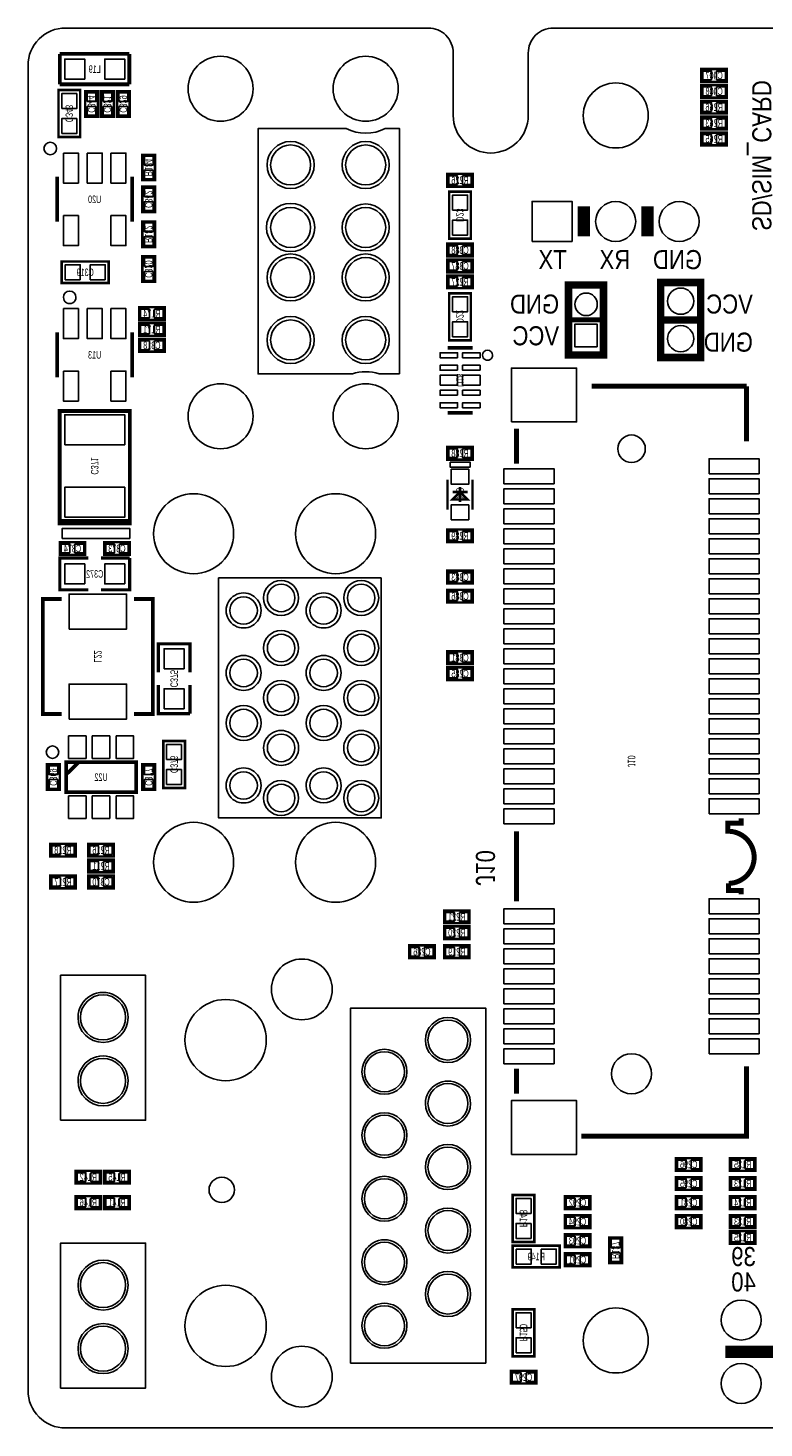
# Model space of a CAD drawing. Extents: x -5 to 90, y 0 to 99.3.
# Tile 1 of 8: x 0 to 29.4, y 0 to 56. Entities that reach past the tile are written whole.
import ezdxf
from ezdxf.enums import TextEntityAlignment as Align

# ---------------------------------------------------------------- set-up
doc = ezdxf.new("R2010")
doc.units = 0
for name, color, linetype in [('BG_OUTLINE', 12, 'CONTINUOUS'), ('BG_SILKSCREEN_BOTTOM', 150, 'CONTINUOUS'), ('PG_SILKSCREEN_BOTTOM', 150, 'CONTINUOUS'), ('PIN_BOTTOM', 202, 'CONTINUOUS'), ('RD_SILKSCREEN_BOTTOM', 150, 'CONTINUOUS')]:
    doc.layers.add(name, color=color, linetype=linetype)

msp = doc.modelspace()

# ---------------------------------------------------------------- linework, layer by layer
at = {"layer": 'BG_OUTLINE'}
msp.add_lwpolyline([(83.49996, 55.999888, -0.414214), (85.000084, 54.500018), (85.000084, 1.500124, -0.414249), (83.49996, 0), (1.500124, 0, -0.41426), (0, 1.500124), (0, 54.500018, -0.414229), (1.500124, 55.999888), (15.999968, 55.999888, -0.414239), (16.999966, 54.99989), (16.999966, 52.500022, 0.414244), (18.50009, 50.999898, 0.414203), (19.99996, 52.500022), (19.99996, 54.99989, -0.414224), (20.999958, 55.999888)], format="xyb", close=True, dxfattribs=at)
at = {"layer": 'BG_SILKSCREEN_BOTTOM', "const_width": 0.2}
for points in [[(22.530003, 41.670199), (28.730092, 41.670199)], [(28.729788, 41.669894), (28.729788, 39.47)], [(19.530009, 38.570002), (19.530009, 39.969999)], [(19.530009, 21.070011), (19.530009, 23.870006)], [(28.729788, 14.469999), (28.729788, 11.670005), (22.119209, 11.670005)], [(19.530009, 13.370001), (19.530009, 14.369999)]]:
    msp.add_lwpolyline(points, dxfattribs=at)
msp.add_lwpolyline([(28.516504, 21.344306), (28.516504, 21.504605), (28.012492, 21.504605), (28.012492, 21.783192, 0.98891), (27.988692, 23.870412), (27.976703, 23.870412), (27.976703, 24.196192), (28.510408, 24.196192), (28.510408, 24.379911)], format="xyb", dxfattribs=at)
at = {"layer": 'PG_SILKSCREEN_BOTTOM'}
for points, const_width in [([(4.0513, 54.9656), (1.27, 54.9656)], 0.1524), ([(1.27, 54.9656), (1.27, 53.7464)], 0.1524), ([(4.0513, 53.7464), (4.0513, 54.9656)], 0.1524), ([(27.94, 53.848), (26.924, 53.848), (26.924, 54.356), (27.94, 54.356), (27.94, 53.848)], 0.1016), ([(1.27, 53.7464), (4.0513, 53.7464)], 0.1524), ([(27.94, 53.213), (26.924, 53.213), (26.924, 53.721), (27.94, 53.721), (27.94, 53.213)], 0.1016), ([(2.0828, 51.6382), (2.0828, 53.5178), (1.2192, 53.5178), (1.2192, 51.6382), (2.0828, 51.6382)], 0.1016), ([(2.286, 52.451), (2.286, 53.467), (2.794, 53.467), (2.794, 52.451), (2.286, 52.451)], 0.1016), ([(2.921, 52.451), (2.921, 53.467), (3.429, 53.467), (3.429, 52.451), (2.921, 52.451)], 0.1016), ([(3.556, 52.451), (3.556, 53.467), (4.064, 53.467), (4.064, 52.451), (3.556, 52.451)], 0.1016), ([(27.94, 52.578), (26.924, 52.578), (26.924, 53.086), (27.94, 53.086), (27.94, 52.578)], 0.1016), ([(26.924, 52.451), (27.94, 52.451), (27.94, 51.943), (26.924, 51.943), (26.924, 52.451)], 0.1016), ([(26.924, 51.816), (27.94, 51.816), (27.94, 51.308), (26.924, 51.308), (26.924, 51.816)], 0.1016), ([(5.08, 50.927), (5.08, 49.911), (4.572, 49.911), (4.572, 50.927), (5.08, 50.927)], 0.1016), ([(1.167003, 50.048998), (1.167003, 48.249002)], 0.150012), ([(4.166997, 48.249002), (4.166997, 50.048998)], 0.150012), ([(17.78, 49.657), (16.764, 49.657), (16.764, 50.165), (17.78, 50.165), (17.78, 49.657)], 0.1016), ([(4.572, 48.641), (4.572, 49.657), (5.08, 49.657), (5.08, 48.641), (4.572, 48.641)], 0.1016), ([(17.7038, 47.5742), (17.7038, 49.4538), (16.8402, 49.4538), (16.8402, 47.5742), (17.7038, 47.5742)], 0.1016), ([(22.225, 48.859999), (22.225, 47.660001)], 0.499999), ([(24.765, 48.859999), (24.765, 47.660001)], 0.499999), ([(4.572, 47.244), (4.572, 48.26), (5.08, 48.26), (5.08, 47.244), (4.572, 47.244)], 0.1016), ([(16.764, 47.371), (17.78, 47.371), (17.78, 46.863), (16.764, 46.863), (16.764, 47.371)], 0.1016), ([(3.2258, 46.6598), (1.3462, 46.6598), (1.3462, 45.7962), (3.2258, 45.7962), (3.2258, 46.6598)], 0.1016), ([(4.572, 45.847), (4.572, 46.863), (5.08, 46.863), (5.08, 45.847), (4.572, 45.847)], 0.1016), ([(17.78, 46.228), (16.764, 46.228), (16.764, 46.736), (17.78, 46.736), (17.78, 46.228)], 0.1016), ([(17.78, 45.593), (16.764, 45.593), (16.764, 46.101), (17.78, 46.101), (17.78, 45.593)], 0.1016), ([(25.295098, 45.622997), (25.295098, 42.823003), (26.895095, 42.823003), (26.895095, 45.822997), (25.295098, 45.822997), (25.295098, 45.622997)], 0.299999), ([(17.7038, 43.5102), (17.7038, 45.3898), (16.8402, 45.3898), (16.8402, 43.5102), (17.7038, 43.5102)], 0.1016), ([(23.011943, 43.222012), (23.011943, 45.722007), (21.611946, 45.722007), (21.611946, 42.922012), (23.011943, 42.922012), (23.011943, 43.222012)], 0.299999), ([(4.445, 44.831), (5.461, 44.831), (5.461, 44.323), (4.445, 44.323), (4.445, 44.831)], 0.1016), ([(5.461, 43.688), (4.445, 43.688), (4.445, 44.196), (5.461, 44.196), (5.461, 43.688)], 0.1016), ([(23.011943, 44.322009), (21.611946, 44.322009)], 0.2), ([(25.295098, 44.323), (26.895095, 44.323)], 0.299999), ([(1.167003, 43.825998), (1.167003, 42.026002)], 0.150012), ([(4.166997, 42.026002), (4.166997, 43.825998)], 0.150012), ([(4.445, 43.561), (5.461, 43.561), (5.461, 43.053), (4.445, 43.053), (4.445, 43.561)], 0.1016), ([(16.771899, 43.209997), (17.772101, 43.209997)], 0.150089), ([(4.066997, 36.281004), (1.267003, 36.281004), (1.267003, 40.680996), (4.066997, 40.680996), (4.066997, 36.181005), (1.267003, 36.181005), (1.267003, 36.381004)], 0.150012), ([(16.771899, 40.610003), (17.772101, 40.610003)], 0.150089), ([(19.530009, 38.570002), (19.530009, 39.969999)], 0.2), ([(17.78, 38.735), (16.764, 38.735), (16.764, 39.243), (17.78, 39.243), (17.78, 38.735)], 0.1016), ([(16.772001, 37.937999), (16.772001, 36.738001)], 0.1), ([(17.272, 37.637999), (17.272, 37.038001)], 0.1), ([(17.771999, 37.937999), (17.771999, 36.738001)], 0.1), ([(16.972001, 37.138), (17.272, 37.438), (17.571999, 37.138), (16.972001, 37.138)], 0.1), ([(16.972001, 37.438), (17.571999, 37.438)], 0.1), ([(16.764, 35.941), (17.78, 35.941), (17.78, 35.433), (16.764, 35.433), (16.764, 35.941)], 0.1016), ([(2.286, 34.925), (1.27, 34.925), (1.27, 35.433), (2.286, 35.433), (2.286, 34.925)], 0.1016), ([(3.048, 35.433), (4.064, 35.433), (4.064, 34.925), (3.048, 34.925), (3.048, 35.433)], 0.1016), ([(2.413, 34.798), (1.27, 34.798), (1.27, 33.528), (2.413, 33.528)], 0.127), ([(2.921, 33.528), (4.064, 33.528), (4.064, 34.798)], 0.127), ([(4.064, 34.798), (2.921, 34.798)], 0.127), ([(17.78, 33.782), (16.764, 33.782), (16.764, 34.29), (17.78, 34.29), (17.78, 33.782)], 0.1016), ([(1.341501, 28.558515), (0.591515, 28.558515), (0.591515, 33.158506), (1.341501, 33.158506)], 0.150012), ([(4.241521, 33.158506), (4.991506, 33.158506), (4.991506, 28.558515), (4.241521, 28.558515)], 0.150012), ([(17.78, 33.02), (16.764, 33.02), (16.764, 33.528), (17.78, 33.528), (17.78, 33.02)], 0.1016), ([(6.477, 30.226), (6.477, 31.369), (5.207, 31.369), (5.207, 30.226)], 0.127), ([(16.764, 31.0642), (17.78, 31.0642), (17.78, 30.5562), (16.764, 30.5562), (16.764, 31.0642)], 0.1016), ([(16.764, 30.4292), (17.78, 30.4292), (17.78, 29.9212), (16.764, 29.9212), (16.764, 30.4292)], 0.1016), ([(5.207, 29.718), (5.207, 28.575), (6.477, 28.575)], 0.127), ([(6.477, 28.575), (6.477, 29.718)], 0.127), ([(5.4102, 27.4828), (5.4102, 25.6032), (6.2738, 25.6032), (6.2738, 27.4828), (5.4102, 27.4828)], 0.1016), ([(1.27, 26.543), (1.27, 25.527), (0.762, 25.527), (0.762, 26.543), (1.27, 26.543)], 0.1016), ([(1.521003, 25.435001), (1.521003, 26.634999), (4.320997, 26.634999), (4.320997, 25.435001), (1.521003, 25.435001)], 0.150012), ([(1.521003, 26.135), (2.021002, 26.634999)], 0.150012), ([(5.08, 26.543), (5.08, 25.527), (4.572, 25.527), (4.572, 26.543), (5.08, 26.543)], 0.1016), ([(19.530009, 21.070011), (19.530009, 23.870006)], 0.2), ([(1.905, 22.86), (0.889, 22.86), (0.889, 23.368), (1.905, 23.368), (1.905, 22.86)], 0.1016), ([(3.429, 22.86), (2.413, 22.86), (2.413, 23.368), (3.429, 23.368), (3.429, 22.86)], 0.1016), ([(2.413, 22.733), (3.429, 22.733), (3.429, 22.225), (2.413, 22.225), (2.413, 22.733)], 0.1016), ([(0.889, 22.098), (1.905, 22.098), (1.905, 21.59), (0.889, 21.59), (0.889, 22.098)], 0.1016), ([(2.413, 22.098), (3.429, 22.098), (3.429, 21.59), (2.413, 21.59), (2.413, 22.098)], 0.1016), ([(16.637, 20.701), (17.653, 20.701), (17.653, 20.193), (16.637, 20.193), (16.637, 20.701)], 0.1016), ([(16.637, 20.066), (17.653, 20.066), (17.653, 19.558), (16.637, 19.558), (16.637, 20.066)], 0.1016), ([(16.256, 18.796), (15.24, 18.796), (15.24, 19.304), (16.256, 19.304), (16.256, 18.796)], 0.1016), ([(16.637, 19.304), (17.653, 19.304), (17.653, 18.796), (16.637, 18.796), (16.637, 19.304)], 0.1016), ([(19.530009, 13.370001), (19.530009, 14.369999)], 0.2), ([(26.924, 10.287), (25.908, 10.287), (25.908, 10.795), (26.924, 10.795), (26.924, 10.287)], 0.1016), ([(29.083, 10.287), (28.067, 10.287), (28.067, 10.795), (29.083, 10.795), (29.083, 10.287)], 0.1016), ([(2.921, 9.779), (1.905, 9.779), (1.905, 10.287), (2.921, 10.287), (2.921, 9.779)], 0.1016), ([(3.048, 10.287), (4.064, 10.287), (4.064, 9.779), (3.048, 9.779), (3.048, 10.287)], 0.1016), ([(26.924, 9.525), (25.908, 9.525), (25.908, 10.033), (26.924, 10.033), (26.924, 9.525)], 0.1016), ([(28.067, 10.033), (29.083, 10.033), (29.083, 9.525), (28.067, 9.525), (28.067, 10.033)], 0.1016), ([(2.921, 8.763), (1.905, 8.763), (1.905, 9.271), (2.921, 9.271), (2.921, 8.763)], 0.1016), ([(3.048, 9.271), (4.064, 9.271), (4.064, 8.763), (3.048, 8.763), (3.048, 9.271)], 0.1016), ([(19.3802, 9.3218), (19.3802, 7.4422), (20.2438, 7.4422), (20.2438, 9.3218), (19.3802, 9.3218)], 0.1016), ([(21.463, 9.271), (22.479, 9.271), (22.479, 8.763), (21.463, 8.763), (21.463, 9.271)], 0.1016), ([(26.924, 8.763), (25.908, 8.763), (25.908, 9.271), (26.924, 9.271), (26.924, 8.763)], 0.1016), ([(28.067, 9.271), (29.083, 9.271), (29.083, 8.763), (28.067, 8.763), (28.067, 9.271)], 0.1016), ([(21.463, 8.509), (22.479, 8.509), (22.479, 8.001), (21.463, 8.001), (21.463, 8.509)], 0.1016), ([(26.924, 8.001), (25.908, 8.001), (25.908, 8.509), (26.924, 8.509), (26.924, 8.001)], 0.1016), ([(29.083, 8.001), (28.067, 8.001), (28.067, 8.509), (29.083, 8.509), (29.083, 8.001)], 0.1016), ([(28.067, 7.874), (29.083, 7.874), (29.083, 7.366), (28.067, 7.366), (28.067, 7.874)], 0.1016), ([(19.3802, 6.4262), (21.2598, 6.4262), (21.2598, 7.2898), (19.3802, 7.2898), (19.3802, 6.4262)], 0.1016), ([(21.463, 7.747), (22.479, 7.747), (22.479, 7.239), (21.463, 7.239), (21.463, 7.747)], 0.1016), ([(23.749, 7.62), (23.749, 6.604), (23.241, 6.604), (23.241, 7.62), (23.749, 7.62)], 0.1016), ([(21.463, 6.985), (22.479, 6.985), (22.479, 6.477), (21.463, 6.477), (21.463, 6.985)], 0.1016), ([(20.2438, 2.8702), (20.2438, 4.7498), (19.3802, 4.7498), (19.3802, 2.8702), (20.2438, 2.8702)], 0.1016), ([(77.405052, 3.048), (27.88506, 3.048)], 0.499999), ([(19.304, 2.286), (20.32, 2.286), (20.32, 1.778), (19.304, 1.778), (19.304, 2.286)], 0.1016)]:
    msp.add_lwpolyline(points, dxfattribs=dict(at, const_width=const_width))
for points in [[(14.855977, 42.166515), (14.033297, 42.166515, 0.153462), (12.966979, 42.166515), (9.201683, 42.166515), (9.201683, 51.974013), (12.716789, 51.974013, 0.232151), (14.283385, 51.974013), (14.855977, 51.974013)], [(1.138987, 51.181, 1), (0.639009, 51.181009, 1)], [(11.439881, 50.520346, 1), (9.560331, 50.520346, 1)], [(14.439875, 50.520346, 1), (12.560325, 50.520346, 1)], [(11.465281, 48.020224, 1), (9.534931, 48.020224, 1)], [(14.439875, 48.020224, 1), (12.560325, 48.020224, 1)], [(11.439881, 46.020228, 1), (9.560331, 46.020228, 1)], [(14.439875, 46.020228, 1), (12.560325, 46.020228, 1)], [(1.916989, 45.225995, 1), (1.417011, 45.226005, 1)], [(11.439881, 43.520106, 1), (9.560331, 43.520106, 1)], [(14.439875, 43.520106, 1), (12.560325, 43.520106, 1)], [(18.571997, 42.909998, 1), (18.172003, 42.910002, 1)], [(10.819867, 33.200594, 1), (9.419869, 33.200594, 1)], [(14.020267, 33.200594, 1), (12.620269, 33.200594, 1)], [(9.318752, 32.700189, 1), (7.918784, 32.700199, 1)], [(12.519152, 32.700189, 1), (11.119184, 32.700199, 1)], [(10.819867, 31.199099, 1), (9.419869, 31.199089, 1)], [(14.020267, 31.199099, 1), (12.620269, 31.199089, 1)], [(9.318752, 30.200905, 1), (7.918784, 30.200883, 1)], [(12.519152, 30.200905, 1), (11.119184, 30.200883, 1)], [(10.819867, 29.200094, 1), (9.419869, 29.200094, 1)], [(14.020267, 29.200094, 1), (12.620269, 29.200094, 1)], [(9.318752, 28.199283, 1), (7.918784, 28.199305, 1)], [(12.519152, 28.199283, 1), (11.119184, 28.199305, 1)], [(10.819867, 27.201089, 1), (9.419869, 27.201099, 1)], [(14.020267, 27.201089, 1), (12.620269, 27.201099, 1)], [(1.231011, 27.034998, 1), (0.730989, 27.035002, 1)], [(9.318752, 25.699999, 1), (7.918784, 25.699989, 1)], [(12.519152, 25.699999, 1), (11.119184, 25.699989, 1)], [(10.819867, 25.199594, 1), (9.419869, 25.199594, 1)], [(14.020267, 25.199594, 1), (12.620269, 25.199594, 1)], [(3.999713, 16.424935, 1), (1.999703, 16.424921, 1)], [(17.689906, 15.519933, 1), (15.88991, 15.519923, 1)], [(15.149906, 14.249933, 1), (13.34991, 14.249923, 1)], [(3.999713, 13.884935, 1), (1.999703, 13.884921, 1)], [(17.689906, 12.979933, 1), (15.88991, 12.979923, 1)], [(15.149906, 11.709933, 1), (13.34991, 11.709923, 1)], [(17.689906, 10.439933, 1), (15.88991, 10.439923, 1)], [(15.149906, 9.169933, 1), (13.34991, 9.169923, 1)], [(17.689906, 7.899933, 1), (15.88991, 7.899923, 1)], [(15.149906, 6.629933, 1), (13.34991, 6.629923, 1)], [(3.999713, 5.714721, 1), (1.999703, 5.714735, 1)], [(17.689906, 5.359933, 1), (15.88991, 5.359923, 1)], [(15.149906, 4.089933, 1), (13.34991, 4.089923, 1)], [(3.999713, 3.174721, 1), (1.999703, 3.174735, 1)]]:
    msp.add_lwpolyline(points, format="xyb", close=True, dxfattribs=at)
for points in [[(16.872001, 38.637997), (17.671999, 38.637997), (17.671999, 38.437998), (16.872001, 38.437998)], [(4.066997, 35.581006), (1.367003, 35.581006), (1.367003, 35.981005), (4.066997, 35.981005)], [(14.11986, 34.000084), (7.619873, 34.000084), (7.619873, 24.400104), (14.11986, 24.400104)], [(1.299896, 12.310034), (4.699914, 12.310034), (4.699914, 18.110022), (1.299896, 18.110022)], [(12.899898, 2.599817), (18.299913, 2.599817), (18.299913, 16.799839), (12.899898, 16.799839)], [(1.299896, 1.599819), (4.699914, 1.599819), (4.699914, 7.399833), (1.299896, 7.399833)]]:
    msp.add_lwpolyline(points, close=True, dxfattribs=at)
at = {"layer": 'PG_SILKSCREEN_BOTTOM', "const_width": 0.2}
msp.add_lwpolyline([(28.516504, 21.344509), (28.516504, 21.504605), (28.012593, 21.504605), (28.012593, 21.783294, 0.988668), (27.988793, 23.870412), (27.976906, 23.870412), (27.976906, 24.196294), (28.510509, 24.196294), (28.510509, 24.380088)], format="xyb", dxfattribs=at)
at = {"layer": 'PIN_BOTTOM'}
for points in [[(2.26695, 53.95595), (2.26695, 54.75605), (1.46685, 54.75605), (1.46685, 53.95595)], [(3.86715, 53.95595), (3.86715, 54.75605), (3.06705, 54.75605), (3.06705, 53.95595)], [(27.331924, 53.926994), (27.331924, 54.277006), (26.981912, 54.277006), (26.981912, 53.926994)], [(27.882088, 53.926994), (27.882088, 54.277006), (27.532076, 54.277006), (27.532076, 53.926994)], [(1.351305, 52.778177), (1.950695, 52.778177), (1.950695, 53.377567), (1.351305, 53.377567)], [(2.364994, 53.059076), (2.715006, 53.059076), (2.715006, 53.409088), (2.364994, 53.409088)], [(2.999994, 53.059076), (3.350006, 53.059076), (3.350006, 53.409088), (2.999994, 53.409088)], [(3.634994, 53.059076), (3.985006, 53.059076), (3.985006, 53.409088), (3.634994, 53.409088)], [(27.331924, 53.291994), (27.331924, 53.642006), (26.981912, 53.642006), (26.981912, 53.291994)], [(27.882088, 53.291994), (27.882088, 53.642006), (27.532076, 53.642006), (27.532076, 53.291994)], [(2.364994, 52.508912), (2.715006, 52.508912), (2.715006, 52.858924), (2.364994, 52.858924)], [(2.999994, 52.508912), (3.350006, 52.508912), (3.350006, 52.858924), (2.999994, 52.858924)], [(3.634994, 52.508912), (3.985006, 52.508912), (3.985006, 52.858924), (3.634994, 52.858924)], [(27.331924, 52.656994), (27.331924, 53.007006), (26.981912, 53.007006), (26.981912, 52.656994)], [(27.882088, 52.656994), (27.882088, 53.007006), (27.532076, 53.007006), (27.532076, 52.656994)], [(1.351305, 51.778433), (1.950695, 51.778433), (1.950695, 52.377823), (1.351305, 52.377823)], [(26.981912, 52.372006), (26.981912, 52.021994), (27.331924, 52.021994), (27.331924, 52.372006)], [(27.532076, 52.372006), (27.532076, 52.021994), (27.882088, 52.021994), (27.882088, 52.372006)], [(26.981912, 51.737006), (26.981912, 51.386994), (27.331924, 51.386994), (27.331924, 51.737006)], [(27.532076, 51.737006), (27.532076, 51.386994), (27.882088, 51.386994), (27.882088, 51.737006)], [(1.417295, 50.998463), (1.417295, 49.799557), (2.016684, 49.799557), (2.016684, 50.998463)], [(2.367305, 50.998463), (2.367305, 49.799557), (2.966695, 49.799557), (2.966695, 50.998463)], [(3.317316, 50.998463), (3.317316, 49.799557), (3.916705, 49.799557), (3.916705, 50.998463)], [(5.001006, 50.869088), (4.650994, 50.869088), (4.650994, 50.519076), (5.001006, 50.519076)], [(5.001006, 50.318924), (4.650994, 50.318924), (4.650994, 49.968912), (5.001006, 49.968912)], [(17.171924, 49.735994), (17.171924, 50.086006), (16.821912, 50.086006), (16.821912, 49.735994)], [(17.722088, 49.735994), (17.722088, 50.086006), (17.372076, 50.086006), (17.372076, 49.735994)], [(4.650994, 49.249076), (5.001006, 49.249076), (5.001006, 49.599088), (4.650994, 49.599088)], [(16.972305, 48.714177), (17.571695, 48.714177), (17.571695, 49.313567), (16.972305, 49.313567)], [(4.650994, 48.698912), (5.001006, 48.698912), (5.001006, 49.048924), (4.650994, 49.048924)], [(20.155002, 47.460002), (20.155002, 49.059998), (21.754998, 49.059998), (21.754998, 47.460002)], [(1.417295, 48.498442), (1.417295, 47.299537), (2.016684, 47.299537), (2.016684, 48.498442)], [(3.317316, 48.498442), (3.317316, 47.299537), (3.916705, 47.299537), (3.916705, 48.498442)], [(4.650994, 47.852076), (5.001006, 47.852076), (5.001006, 48.202088), (4.650994, 48.202088)], [(16.972305, 47.714433), (17.571695, 47.714433), (17.571695, 48.313823), (16.972305, 48.313823)], [(4.650994, 47.301912), (5.001006, 47.301912), (5.001006, 47.651924), (4.650994, 47.651924)], [(16.821912, 47.292006), (16.821912, 46.941994), (17.171924, 46.941994), (17.171924, 47.292006)], [(17.372076, 47.292006), (17.372076, 46.941994), (17.722088, 46.941994), (17.722088, 47.292006)], [(2.085823, 45.928305), (2.085823, 46.527695), (1.486433, 46.527695), (1.486433, 45.928305)], [(3.085567, 45.928305), (3.085567, 46.527695), (2.486177, 46.527695), (2.486177, 45.928305)], [(4.650994, 46.455076), (5.001006, 46.455076), (5.001006, 46.805088), (4.650994, 46.805088)], [(17.171924, 46.306994), (17.171924, 46.657006), (16.821912, 46.657006), (16.821912, 46.306994)], [(17.722088, 46.306994), (17.722088, 46.657006), (17.372076, 46.657006), (17.372076, 46.306994)], [(4.650994, 45.904912), (5.001006, 45.904912), (5.001006, 46.254924), (4.650994, 46.254924)], [(17.171924, 45.671994), (17.171924, 46.022006), (16.821912, 46.022006), (16.821912, 45.671994)], [(17.722088, 45.671994), (17.722088, 46.022006), (17.372076, 46.022006), (17.372076, 45.671994)], [(16.972305, 44.650177), (17.571695, 44.650177), (17.571695, 45.249567), (16.972305, 45.249567)], [(1.417295, 44.775463), (1.417295, 43.576558), (2.016684, 43.576558), (2.016684, 44.775463)], [(2.367305, 44.775463), (2.367305, 43.576558), (2.966695, 43.576558), (2.966695, 44.775463)], [(3.317316, 44.775463), (3.317316, 43.576558), (3.916705, 43.576558), (3.916705, 44.775463)], [(4.502912, 44.752006), (4.502912, 44.401994), (4.852924, 44.401994), (4.852924, 44.752006)], [(5.053076, 44.752006), (5.053076, 44.401994), (5.403088, 44.401994), (5.403088, 44.752006)], [(16.972305, 43.650433), (17.571695, 43.650433), (17.571695, 44.249823), (16.972305, 44.249823)], [(4.852924, 43.766994), (4.852924, 44.117006), (4.502912, 44.117006), (4.502912, 43.766994)], [(5.403088, 43.766994), (5.403088, 44.117006), (5.053076, 44.117006), (5.053076, 43.766994)], [(22.761943, 43.246916), (21.861945, 43.246916), (21.861945, 44.146915), (22.761943, 44.146915)], [(4.502912, 43.482006), (4.502912, 43.131994), (4.852924, 43.131994), (4.852924, 43.482006)], [(5.053076, 43.482006), (5.053076, 43.131994), (5.403088, 43.131994), (5.403088, 43.482006)], [(17.172, 42.809998), (17.172, 43.009998), (16.472002, 43.009998), (16.472002, 42.809998)], [(18.072024, 42.809998), (18.072024, 43.009998), (17.372025, 43.009998), (17.372025, 42.809998)], [(1.417295, 42.275442), (1.417295, 41.076537), (2.016684, 41.076537), (2.016684, 42.275442)], [(3.317316, 42.275442), (3.317316, 41.076537), (3.916705, 41.076537), (3.916705, 42.275442)], [(16.471989, 41.71), (17.171988, 41.71), (17.171988, 42.11), (16.471989, 42.11)], [(17.172, 42.309999), (17.172, 42.509999), (16.472002, 42.509999), (16.472002, 42.309999)], [(17.372013, 41.71), (18.072011, 41.71), (18.072011, 42.11), (17.372013, 42.11)], [(18.072024, 42.309999), (18.072024, 42.509999), (17.372025, 42.509999), (17.372025, 42.309999)], [(19.33001, 40.245005), (21.930004, 40.245005), (21.930004, 42.395013), (19.33001, 42.395013)], [(17.172, 41.310001), (17.172, 41.510001), (16.472002, 41.510001), (16.472002, 41.310001)], [(18.072024, 41.310001), (18.072024, 41.510001), (17.372025, 41.510001), (17.372025, 41.310001)], [(17.172, 40.810002), (17.172, 41.010002), (16.472002, 41.010002), (16.472002, 40.810002)], [(18.072024, 40.810002), (18.072024, 41.010002), (17.372025, 41.010002), (17.372025, 40.810002)], [(1.467002, 39.331011), (3.866998, 39.331011), (3.866998, 40.531009), (1.467002, 40.531009)], [(17.171924, 38.813994), (17.171924, 39.164006), (16.821912, 39.164006), (16.821912, 38.813994)], [(17.722088, 38.813994), (17.722088, 39.164006), (17.372076, 39.164006), (17.372076, 38.813994)], [(27.229994, 38.170002), (29.22999, 38.170002), (29.22999, 38.770001), (27.229994, 38.770001)], [(17.621999, 38.348006), (16.922001, 38.348006), (16.922001, 37.748007), (17.621999, 37.748007)], [(19.03001, 37.770003), (21.030006, 37.770003), (21.030006, 38.370002), (19.03001, 38.370002)], [(1.467002, 36.430991), (3.866998, 36.430991), (3.866998, 37.630989), (1.467002, 37.630989)], [(19.03001, 36.970005), (21.030006, 36.970005), (21.030006, 37.570004), (19.03001, 37.570004)], [(27.229994, 37.370004), (29.22999, 37.370004), (29.22999, 37.970003), (27.229994, 37.970003)], [(27.229994, 36.570006), (29.22999, 36.570006), (29.22999, 37.170004), (27.229994, 37.170004)], [(17.621999, 36.927993), (16.922001, 36.927993), (16.922001, 36.327994), (17.621999, 36.327994)], [(19.03001, 36.170006), (21.030006, 36.170006), (21.030006, 36.770005), (19.03001, 36.770005)], [(16.821912, 35.862006), (16.821912, 35.511994), (17.171924, 35.511994), (17.171924, 35.862006)], [(17.372076, 35.862006), (17.372076, 35.511994), (17.722088, 35.511994), (17.722088, 35.862006)], [(19.03001, 35.370008), (21.030006, 35.370008), (21.030006, 35.970007), (19.03001, 35.970007)], [(27.229994, 35.770007), (29.22999, 35.770007), (29.22999, 36.370006), (27.229994, 36.370006)], [(1.677924, 35.003994), (1.677924, 35.354006), (1.327912, 35.354006), (1.327912, 35.003994)], [(2.228088, 35.003994), (2.228088, 35.354006), (1.878076, 35.354006), (1.878076, 35.003994)], [(3.105912, 35.354006), (3.105912, 35.003994), (3.455924, 35.003994), (3.455924, 35.354006)], [(3.656076, 35.354006), (3.656076, 35.003994), (4.006088, 35.003994), (4.006088, 35.354006)], [(27.229994, 34.970009), (29.22999, 34.970009), (29.22999, 35.570008), (27.229994, 35.570008)], [(19.03001, 34.57001), (21.030006, 34.57001), (21.030006, 35.170008), (19.03001, 35.170008)], [(27.229994, 34.17001), (29.22999, 34.17001), (29.22999, 34.770009), (27.229994, 34.770009)], [(2.26695, 33.76295), (2.26695, 34.56305), (1.46685, 34.56305), (1.46685, 33.76295)], [(3.86715, 33.76295), (3.86715, 34.56305), (3.06705, 34.56305), (3.06705, 33.76295)], [(17.171924, 33.860994), (17.171924, 34.211006), (16.821912, 34.211006), (16.821912, 33.860994)], [(17.722088, 33.860994), (17.722088, 34.211006), (17.372076, 34.211006), (17.372076, 33.860994)], [(19.03001, 33.770011), (21.030006, 33.770011), (21.030006, 34.37001), (19.03001, 34.37001)], [(27.229994, 33.370012), (29.22999, 33.370012), (29.22999, 33.970011), (27.229994, 33.970011)], [(1.641526, 31.958585), (3.941496, 31.958585), (3.941496, 33.358633), (1.641526, 33.358633)], [(17.171924, 33.098994), (17.171924, 33.449006), (16.821912, 33.449006), (16.821912, 33.098994)], [(17.722088, 33.098994), (17.722088, 33.449006), (17.372076, 33.449006), (17.372076, 33.098994)], [(19.03001, 32.970013), (21.030006, 32.970013), (21.030006, 33.570012), (19.03001, 33.570012)], [(27.229994, 32.569988), (29.22999, 32.569988), (29.22999, 33.169987), (27.229994, 33.169987)], [(19.03001, 32.169989), (21.030006, 32.169989), (21.030006, 32.769988), (19.03001, 32.769988)], [(19.03001, 31.369991), (21.030006, 31.369991), (21.030006, 31.969989), (19.03001, 31.969989)], [(27.229994, 31.76999), (29.22999, 31.76999), (29.22999, 32.369989), (27.229994, 32.369989)], [(27.229994, 30.969991), (29.22999, 30.969991), (29.22999, 31.56999), (27.229994, 31.56999)], [(5.44195, 30.37205), (6.24205, 30.37205), (6.24205, 31.17215), (5.44195, 31.17215)], [(16.821912, 30.985206), (16.821912, 30.635194), (17.171924, 30.635194), (17.171924, 30.985206)], [(17.372076, 30.985206), (17.372076, 30.635194), (17.722088, 30.635194), (17.722088, 30.985206)], [(19.03001, 30.569992), (21.030006, 30.569992), (21.030006, 31.169991), (19.03001, 31.169991)], [(16.821912, 30.350206), (16.821912, 30.000194), (17.171924, 30.000194), (17.171924, 30.350206)], [(17.372076, 30.350206), (17.372076, 30.000194), (17.722088, 30.000194), (17.722088, 30.350206)], [(19.03001, 29.769994), (21.030006, 29.769994), (21.030006, 30.369993), (19.03001, 30.369993)], [(27.229994, 30.169993), (29.22999, 30.169993), (29.22999, 30.769992), (27.229994, 30.769992)], [(1.641526, 28.358389), (3.941496, 28.358389), (3.941496, 29.758437), (1.641526, 29.758437)], [(27.229994, 29.369995), (29.22999, 29.369995), (29.22999, 29.969993), (27.229994, 29.969993)], [(5.44195, 28.77185), (6.24205, 28.77185), (6.24205, 29.57195), (5.44195, 29.57195)], [(19.03001, 28.969995), (21.030006, 28.969995), (21.030006, 29.569994), (19.03001, 29.569994)], [(27.229994, 28.569996), (29.22999, 28.569996), (29.22999, 29.169995), (27.229994, 29.169995)], [(19.03001, 28.169997), (21.030006, 28.169997), (21.030006, 28.769996), (19.03001, 28.769996)], [(27.229994, 27.769998), (29.22999, 27.769998), (29.22999, 28.369997), (27.229994, 28.369997)], [(1.62099, 27.684997), (1.62099, 26.784998), (2.320988, 26.784998), (2.320988, 27.684997)], [(2.571001, 27.684997), (2.571001, 26.784998), (3.270999, 26.784998), (3.270999, 27.684997)], [(3.521011, 27.684997), (3.521011, 26.784998), (4.22101, 26.784998), (4.22101, 27.684997)], [(19.03001, 27.369999), (21.030006, 27.369999), (21.030006, 27.969997), (19.03001, 27.969997)], [(27.229994, 26.969999), (29.22999, 26.969999), (29.22999, 27.569998), (27.229994, 27.569998)], [(6.141695, 27.342567), (5.542305, 27.342567), (5.542305, 26.743177), (6.141695, 26.743177)], [(19.03001, 26.57), (21.030006, 26.57), (21.030006, 27.169999), (19.03001, 27.169999)], [(1.191006, 26.485088), (0.840994, 26.485088), (0.840994, 26.135076), (1.191006, 26.135076)], [(5.001006, 26.485088), (4.650994, 26.485088), (4.650994, 26.135076), (5.001006, 26.135076)], [(6.141695, 26.342823), (5.542305, 26.342823), (5.542305, 25.743433), (6.141695, 25.743433)], [(19.03001, 25.770002), (21.030006, 25.770002), (21.030006, 26.370001), (19.03001, 26.370001)], [(27.229994, 26.170001), (29.22999, 26.170001), (29.22999, 26.77), (27.229994, 26.77)], [(1.191006, 25.934924), (0.840994, 25.934924), (0.840994, 25.584912), (1.191006, 25.584912)], [(5.001006, 25.934924), (4.650994, 25.934924), (4.650994, 25.584912), (5.001006, 25.584912)], [(27.229994, 25.370003), (29.22999, 25.370003), (29.22999, 25.970001), (27.229994, 25.970001)], [(1.62099, 25.285002), (1.62099, 24.385003), (2.320988, 24.385003), (2.320988, 25.285002)], [(2.571001, 25.285002), (2.571001, 24.385003), (3.270999, 24.385003), (3.270999, 25.285002)], [(3.521011, 25.285002), (3.521011, 24.385003), (4.22101, 24.385003), (4.22101, 25.285002)], [(19.03001, 24.970003), (21.030006, 24.970003), (21.030006, 25.570002), (19.03001, 25.570002)], [(19.03001, 24.170005), (21.030006, 24.170005), (21.030006, 24.770004), (19.03001, 24.770004)], [(27.229994, 24.570004), (29.22999, 24.570004), (29.22999, 25.170003), (27.229994, 25.170003)], [(1.296924, 22.938994), (1.296924, 23.289006), (0.946912, 23.289006), (0.946912, 22.938994)], [(1.847088, 22.938994), (1.847088, 23.289006), (1.497076, 23.289006), (1.497076, 22.938994)], [(2.820924, 22.938994), (2.820924, 23.289006), (2.470912, 23.289006), (2.470912, 22.938994)], [(3.371088, 22.938994), (3.371088, 23.289006), (3.021076, 23.289006), (3.021076, 22.938994)], [(2.470912, 22.654006), (2.470912, 22.303994), (2.820924, 22.303994), (2.820924, 22.654006)], [(3.021076, 22.654006), (3.021076, 22.303994), (3.371088, 22.303994), (3.371088, 22.654006)], [(0.946912, 22.019006), (0.946912, 21.668994), (1.296924, 21.668994), (1.296924, 22.019006)], [(1.497076, 22.019006), (1.497076, 21.668994), (1.847088, 21.668994), (1.847088, 22.019006)], [(2.470912, 22.019006), (2.470912, 21.668994), (2.820924, 21.668994), (2.820924, 22.019006)], [(3.021076, 22.019006), (3.021076, 21.668994), (3.371088, 21.668994), (3.371088, 22.019006)], [(19.03001, 20.170013), (21.030006, 20.170013), (21.030006, 20.770012), (19.03001, 20.770012)], [(27.229994, 20.570012), (29.22999, 20.570012), (29.22999, 21.170011), (27.229994, 21.170011)], [(16.694912, 20.622006), (16.694912, 20.271994), (17.044924, 20.271994), (17.044924, 20.622006)], [(17.245076, 20.622006), (17.245076, 20.271994), (17.595088, 20.271994), (17.595088, 20.622006)], [(27.229994, 19.769988), (29.22999, 19.769988), (29.22999, 20.369987), (27.229994, 20.369987)], [(16.694912, 19.987006), (16.694912, 19.636994), (17.044924, 19.636994), (17.044924, 19.987006)], [(17.245076, 19.987006), (17.245076, 19.636994), (17.595088, 19.636994), (17.595088, 19.987006)], [(19.03001, 19.369989), (21.030006, 19.369989), (21.030006, 19.969988), (19.03001, 19.969988)], [(15.647924, 18.874994), (15.647924, 19.225006), (15.297912, 19.225006), (15.297912, 18.874994)], [(16.198088, 18.874994), (16.198088, 19.225006), (15.848076, 19.225006), (15.848076, 18.874994)], [(16.694912, 19.225006), (16.694912, 18.874994), (17.044924, 18.874994), (17.044924, 19.225006)], [(17.245076, 19.225006), (17.245076, 18.874994), (17.595088, 18.874994), (17.595088, 19.225006)], [(19.03001, 18.569991), (21.030006, 18.569991), (21.030006, 19.16999), (19.03001, 19.16999)], [(27.229994, 18.96999), (29.22999, 18.96999), (29.22999, 19.569989), (27.229994, 19.569989)], [(27.229994, 18.169992), (29.22999, 18.169992), (29.22999, 18.76999), (27.229994, 18.76999)], [(19.03001, 17.769992), (21.030006, 17.769992), (21.030006, 18.369991), (19.03001, 18.369991)], [(27.229994, 17.369993), (29.22999, 17.369993), (29.22999, 17.969992), (27.229994, 17.969992)], [(19.03001, 16.969994), (21.030006, 16.969994), (21.030006, 17.569993), (19.03001, 17.569993)], [(27.229994, 16.569995), (29.22999, 16.569995), (29.22999, 17.169994), (27.229994, 17.169994)], [(19.03001, 16.169996), (21.030006, 16.169996), (21.030006, 16.769994), (19.03001, 16.769994)], [(27.229994, 15.769996), (29.22999, 15.769996), (29.22999, 16.369995), (27.229994, 16.369995)], [(19.03001, 15.369997), (21.030006, 15.369997), (21.030006, 15.969996), (19.03001, 15.969996)], [(19.03001, 14.569999), (21.030006, 14.569999), (21.030006, 15.169998), (19.03001, 15.169998)], [(27.229994, 14.969998), (29.22999, 14.969998), (29.22999, 15.569997), (27.229994, 15.569997)], [(19.33001, 10.944987), (21.930004, 10.944987), (21.930004, 13.094995), (19.33001, 13.094995)], [(26.315924, 10.365994), (26.315924, 10.716006), (25.965912, 10.716006), (25.965912, 10.365994)], [(26.866088, 10.365994), (26.866088, 10.716006), (26.516076, 10.716006), (26.516076, 10.365994)], [(28.474924, 10.365994), (28.474924, 10.716006), (28.124912, 10.716006), (28.124912, 10.365994)], [(29.025088, 10.365994), (29.025088, 10.716006), (28.675076, 10.716006), (28.675076, 10.365994)], [(2.312924, 9.857994), (2.312924, 10.208006), (1.962912, 10.208006), (1.962912, 9.857994)], [(2.863088, 9.857994), (2.863088, 10.208006), (2.513076, 10.208006), (2.513076, 9.857994)], [(3.105912, 10.208006), (3.105912, 9.857994), (3.455924, 9.857994), (3.455924, 10.208006)], [(3.656076, 10.208006), (3.656076, 9.857994), (4.006088, 9.857994), (4.006088, 10.208006)], [(26.315924, 9.603994), (26.315924, 9.954006), (25.965912, 9.954006), (25.965912, 9.603994)], [(26.866088, 9.603994), (26.866088, 9.954006), (26.516076, 9.954006), (26.516076, 9.603994)], [(28.124912, 9.954006), (28.124912, 9.603994), (28.474924, 9.603994), (28.474924, 9.954006)], [(28.675076, 9.954006), (28.675076, 9.603994), (29.025088, 9.603994), (29.025088, 9.954006)], [(2.312924, 8.841994), (2.312924, 9.192006), (1.962912, 9.192006), (1.962912, 8.841994)], [(2.863088, 8.841994), (2.863088, 9.192006), (2.513076, 9.192006), (2.513076, 8.841994)], [(3.105912, 9.192006), (3.105912, 8.841994), (3.455924, 8.841994), (3.455924, 9.192006)], [(3.656076, 9.192006), (3.656076, 8.841994), (4.006088, 8.841994), (4.006088, 9.192006)], [(20.111695, 9.181567), (19.512305, 9.181567), (19.512305, 8.582177), (20.111695, 8.582177)], [(21.520912, 9.192006), (21.520912, 8.841994), (21.870924, 8.841994), (21.870924, 9.192006)], [(22.071076, 9.192006), (22.071076, 8.841994), (22.421088, 8.841994), (22.421088, 9.192006)], [(26.315924, 8.841994), (26.315924, 9.192006), (25.965912, 9.192006), (25.965912, 8.841994)], [(26.866088, 8.841994), (26.866088, 9.192006), (26.516076, 9.192006), (26.516076, 8.841994)], [(28.124912, 9.192006), (28.124912, 8.841994), (28.474924, 8.841994), (28.474924, 9.192006)], [(28.675076, 9.192006), (28.675076, 8.841994), (29.025088, 8.841994), (29.025088, 9.192006)], [(21.520912, 8.430006), (21.520912, 8.079994), (21.870924, 8.079994), (21.870924, 8.430006)], [(22.071076, 8.430006), (22.071076, 8.079994), (22.421088, 8.079994), (22.421088, 8.430006)], [(26.315924, 8.079994), (26.315924, 8.430006), (25.965912, 8.430006), (25.965912, 8.079994)], [(26.866088, 8.079994), (26.866088, 8.430006), (26.516076, 8.430006), (26.516076, 8.079994)], [(28.474924, 8.079994), (28.474924, 8.430006), (28.124912, 8.430006), (28.124912, 8.079994)], [(29.025088, 8.079994), (29.025088, 8.430006), (28.675076, 8.430006), (28.675076, 8.079994)], [(20.111695, 8.181823), (19.512305, 8.181823), (19.512305, 7.582433), (20.111695, 7.582433)], [(21.520912, 7.668006), (21.520912, 7.317994), (21.870924, 7.317994), (21.870924, 7.668006)], [(22.071076, 7.668006), (22.071076, 7.317994), (22.421088, 7.317994), (22.421088, 7.668006)], [(23.670006, 7.562088), (23.319994, 7.562088), (23.319994, 7.212076), (23.670006, 7.212076)], [(28.124912, 7.795006), (28.124912, 7.444994), (28.474924, 7.444994), (28.474924, 7.795006)], [(28.675076, 7.795006), (28.675076, 7.444994), (29.025088, 7.444994), (29.025088, 7.795006)], [(19.520433, 7.157695), (19.520433, 6.558305), (20.119823, 6.558305), (20.119823, 7.157695)], [(20.520177, 7.157695), (20.520177, 6.558305), (21.119567, 6.558305), (21.119567, 7.157695)], [(21.520912, 6.906006), (21.520912, 6.555994), (21.870924, 6.555994), (21.870924, 6.906006)], [(22.071076, 6.906006), (22.071076, 6.555994), (22.421088, 6.555994), (22.421088, 6.906006)], [(23.670006, 7.011924), (23.319994, 7.011924), (23.319994, 6.661912), (23.670006, 6.661912)], [(19.512305, 4.010177), (20.111695, 4.010177), (20.111695, 4.609567), (19.512305, 4.609567)], [(19.512305, 3.010433), (20.111695, 3.010433), (20.111695, 3.609823), (19.512305, 3.609823)], [(19.361912, 2.207006), (19.361912, 1.856994), (19.711924, 1.856994), (19.711924, 2.207006)], [(19.912076, 2.207006), (19.912076, 1.856994), (20.262088, 1.856994), (20.262088, 2.207006)]]:
    msp.add_lwpolyline(points, close=True, dxfattribs=at)
for centre, radius in [((7.699985, 53.570124), 1.299997), ((13.500075, 53.570124), 1.299997), ((23.50008, 52.500022), 1.299997), ((10.500081, 50.520321), 0.799998), ((13.500075, 50.520321), 0.799998), ((10.500081, 48.020224), 0.799998), ((13.500075, 48.020224), 0.799998), ((23.495, 48.26), 0.799998), ((26.035, 48.26), 0.799998), ((10.500081, 46.020228), 0.799998), ((13.500075, 46.020228), 0.799998), ((22.311944, 44.947103), 0.449999), ((26.095096, 45.073087), 0.525005), ((10.500081, 43.520131), 0.799998), ((13.500075, 43.520131), 0.799998), ((26.095096, 43.572913), 0.525005), ((7.699985, 40.470328), 1.299997), ((13.500075, 40.470328), 1.299997), ((24.13, 39.17), 0.549999), ((6.619773, 35.771099), 1.6002), ((12.299163, 35.771099), 1.6002), ((10.119868, 33.200594), 0.549999), ((13.320268, 33.200594), 0.549999), ((8.618779, 32.700189), 0.549999), ((11.819179, 32.700189), 0.549999), ((10.119868, 31.199099), 0.549999), ((13.320268, 31.199099), 0.549999), ((8.618779, 30.200905), 0.549999), ((11.819179, 30.200905), 0.549999), ((10.119868, 29.200094), 0.549999), ((13.320268, 29.200094), 0.549999), ((8.618779, 28.199283), 0.549999), ((11.819179, 28.199283), 0.549999), ((10.119868, 27.201089), 0.549999), ((13.320268, 27.201089), 0.549999), ((8.618779, 25.699999), 0.549999), ((11.819179, 25.699999), 0.549999), ((10.119868, 25.199594), 0.549999), ((13.320268, 25.199594), 0.549999), ((6.619773, 22.629089), 1.6002), ((12.299163, 22.629089), 1.6002), ((10.949915, 17.544821), 1.214996), ((2.999715, 16.424935), 0.899998), ((7.899908, 15.514828), 1.625003), ((16.789908, 15.519933), 0.799998), ((2.999715, 13.884935), 0.899998), ((14.249908, 14.249933), 0.799998), ((24.13, 14.17), 0.799998), ((16.789908, 12.979933), 0.799998), ((14.249908, 11.709933), 0.799998), ((16.789908, 10.439933), 0.799998), ((7.747, 9.525), 0.508), ((14.249908, 9.169933), 0.799998), ((16.789908, 7.899933), 0.799998), ((14.249908, 6.629933), 0.799998), ((2.999715, 5.714721), 0.899998), ((7.899908, 4.084828), 1.625003), ((16.789908, 5.359933), 0.799998), ((28.515056, 4.318), 0.799998), ((14.249908, 4.089933), 0.799998), ((23.50008, 3.50012), 1.299997), ((2.999715, 3.174721), 0.899998), ((10.949915, 2.054835), 1.214996), ((28.515056, 1.778), 0.799998)]:
    msp.add_circle(centre, radius, dxfattribs=at)

# ---------------------------------------------------------------- texts
at = {"layer": 'BG_SILKSCREEN_BOTTOM', "text_generation_flag": 2, "width": 0.866667}
for s, p in [('SD/SIM_CARD', (28.956, 47.879)), ('J10', (17.907, 21.6916))]:
    msp.add_text(s, height=0.762, rotation=270, dxfattribs=at).set_placement(p)
for s, p in [('TX', (21.5392, 46.355)), ('RX', (24.0792, 46.355)), ('GND', (26.9494, 46.355)), ('GND', (21.2344, 44.577)), ('VCC', (28.9814, 44.577)), ('VCC', (21.2344, 43.307)), ('GND', (28.9814, 43.053)), ('39', (29.099256, 6.477)), ('40', (29.099256, 5.461))]:
    msp.add_text(s, height=0.762, dxfattribs=at).set_placement(p)
at = {"layer": 'RD_SILKSCREEN_BOTTOM', "text_generation_flag": 2, "width": 0.699348}
for s, p in [('L19', (2.667, 54.206013)), ('C407', (27.432, 53.952013)), ('C408', (27.432, 53.317013)), ('R266', (27.432, 52.682013)), ('R263', (27.432, 52.047013)), ('R265', (27.432, 51.411988)), ('R226', (17.272, 49.760988)), ('U20', (2.667, 48.998988)), ('C388', (17.272, 46.966988)), ('C387', (17.272, 46.331988)), ('C319', (2.286, 46.077988)), ('R227', (17.272, 45.696988)), ('R174', (4.953, 44.426988)), ('R171', (4.953, 43.791988)), ('C318', (4.953, 43.156988)), ('U13', (2.667, 42.775988)), ('R288', (17.272, 38.838988)), ('R289', (17.272, 35.536988)), ('C374', (1.778, 35.028988)), ('C373', (3.556, 35.028988)), ('C372', (2.667, 34.012988)), ('C383', (17.272, 33.885988)), ('C386', (17.272, 33.123988)), ('C381', (17.272, 30.660188)), ('C285', (17.272, 30.025188)), ('U22', (2.921, 25.884988)), ('R218', (1.397, 22.964013)), ('R216', (2.921, 22.964013)), ('R211', (2.921, 22.329013)), ('R217', (1.397, 21.694013)), ('C370', (2.921, 21.694013)), ('R221', (17.145, 20.297013)), ('R220', (17.145, 19.662013)), ('C286', (15.748, 18.900013)), ('R219', (17.145, 18.900013)), ('C296', (26.416, 10.390988)), ('R135', (28.575, 10.390988)), ('R142', (2.413, 9.882988)), ('R145', (3.556, 9.882988)), ('C295', (26.416, 9.628988)), ('R123', (28.575, 9.628988)), ('R146', (2.413, 8.866988)), ('R141', (3.556, 8.866988)), ('C292', (21.971, 8.866988)), ('C281', (26.416, 8.866988)), ('R124', (28.575, 8.866988)), ('C294', (21.971, 8.104988)), ('C280', (26.416, 8.104988)), ('R133', (28.575, 8.104988)), ('C293', (21.971, 7.342988)), ('R125', (28.575, 7.469988)), ('R149', (20.32, 6.707988)), ('C291', (21.971, 6.580988)), ('C297', (19.812, 1.882013))]:
    msp.add_text(s, height=0.299999, dxfattribs=at).set_placement(p, align=Align.CENTER)
for s, p in [('C344', (2.390013, 52.959356)), ('C321', (3.025013, 52.959356)), ('C329', (3.660013, 52.959356)), ('C343', (1.501013, 52.578356)), ('R184', (4.676013, 50.419356)), ('C342', (4.676013, 49.149356)), ('D23', (17.122013, 48.514356)), ('R182', (4.676013, 47.752356)), ('C320', (4.676013, 46.355356)), ('D22', (17.122013, 44.450356)), ('U18', (17.122013, 41.910356)), ('C371', (2.517013, 38.481356)), ('D48', (17.122013, 37.338356)), ('L22', (2.644013, 30.861356)), ('C375', (5.692013, 29.972356)), ('J10', (23.980013, 26.670356)), ('C369', (0.866013, 26.035356)), ('C377', (4.676013, 26.035356)), ('C376', (5.692013, 26.543356)), ('R148', (19.662013, 8.382356)), ('R137', (23.345013, 7.112356)), ('R150', (19.662013, 3.810356))]:
    msp.add_text(s, height=0.299999, rotation=270, dxfattribs=at).set_placement(p, align=Align.CENTER)

doc.saveas('drawing.dxf')
